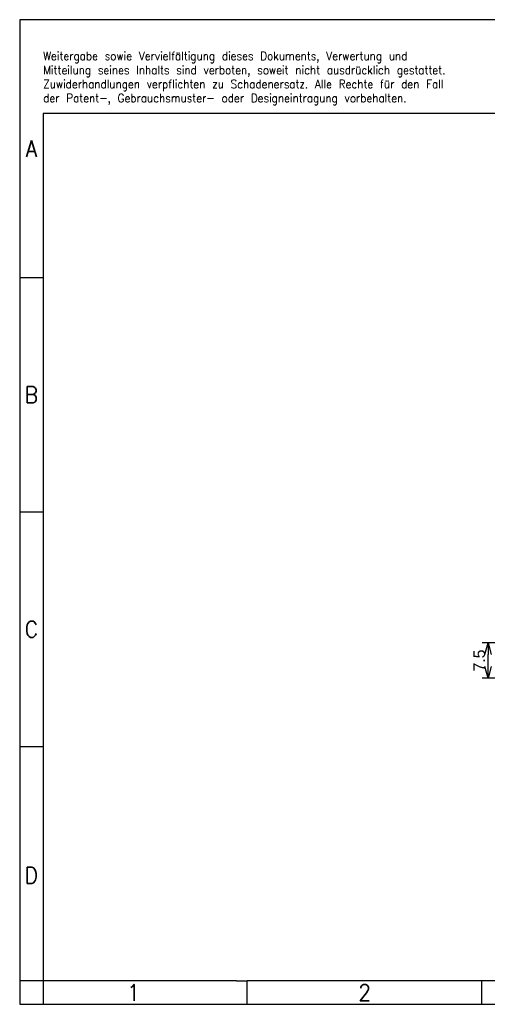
# Model space of a CAD drawing. Header units: millimetres. Extents: x -105 to 192, y -71 to 139.
# Tile 1 of 42: x -105 to -5, y -71 to 139. Entities that reach past the tile are written whole.
import ezdxf

# ---------------------------------------------------------------- set-up
doc = ezdxf.new("R2010")
doc.units = ezdxf.units.MM
doc.header["$LTSCALE"] = 1.5
doc.layers.get('0').update_dxf_attribs({"linetype": 'CONTINUOUS'})
doc.layers.get('Defpoints').update_dxf_attribs({"linetype": 'CONTINUOUS'})
doc.layers.add('1', color=7, linetype='CONTINUOUS')
doc.styles.add('CONVERTER_11', font='txt.shx', dxfattribs={"width": 0.9})
doc.dimstyles.new('ISO-25', dxfattribs={"dimtxt": 2.5, "dimasz": 2.5, "dimexe": 1.25, "dimexo": 0.625, "dimtad": 1, "dimdsep": 46, "dimtxsty": 'STANDARD', "dimblk": 'OPEN30', "dimcen": 2.5, "dimadec": 0, "dimazin": 0, "dimtfac": 1, "dimtmove": 0, "dimatfit": 3, "dimldrblk": 'OPEN30', "dimfxl": 1, "dimarcsym": 0})

# ---------------------------------------------------------------- blocks, each defined once
blk = doc.blocks.new('_Open30')
at = {"color": 0, "linetype": 'ByBlock', "lineweight": -2}
for p, q in [((-1, 0.268), (0, 0)), ((0, 0), (-1, -0.268)), ((0, 0), (-1, 0))]:
    blk.add_line(p, q, dxfattribs=at)
blk = doc.blocks.new('*D7')
at = {"color": 0, "lineweight": -2, "transparency": 16777216}
for p, q in [((47.9, 6.48), (-6.37, 6.48)), ((-5.12, 1.48), (-5.12, 3.98)), ((47.1, -1.02), (-6.37, -1.02))]:
    blk.add_line(p, q, dxfattribs=at)
at = {"layer": 'Defpoints', "color": 0, "transparency": 16777216}
for p in [(-5.12, 6.48), (48.52, 6.48), (47.72, -1.02)]:
    blk.add_point(p, dxfattribs=at)
at = {"color": 0, "lineweight": -2, "transparency": 16777216, "xscale": 2.5, "yscale": 2.5, "zscale": 2.5}
for p, rotation in [((-5.12, 6.48), 90), ((-5.12, -1.02), 270)]:
    blk.add_blockref('_Open30', p, dxfattribs=dict(at, rotation=rotation))
at = {"color": 0, "transparency": 16777216, "insert": (-7, 2.73), "char_height": 2.5, "attachment_point": 5, "rotation": 90}
blk.add_mtext('7.5', dxfattribs=at)

msp = doc.modelspace()

# ---------------------------------------------------------------- linework, layer by layer
at = {"layer": '1', "color": 2, "linetype": 'Continuous'}
for p, q in [((-104.916, 139.397), (-104.916, 84.397)), ((43.584, 139.397), (-104.916, 139.397)), ((-104.916, 84.397), (-104.916, 34.397)), ((-104.916, 84.397), (-99.916, 84.397)), ((-104.916, 34.397), (-104.916, -15.603)), ((-104.916, 34.397), (-99.916, 34.397)), ((-104.916, -15.603), (-104.916, -65.603)), ((-104.916, -15.603), (-99.916, -15.603)), ((-104.916, -65.603), (-104.916, -70.603)), ((-99.916, -65.603), (-104.916, -65.603)), ((-99.916, -65.603), (-99.916, -70.603)), ((-56.416, -70.603), (-56.416, -65.603)), ((-6.416, -70.603), (-6.416, -65.603)), ((-104.916, -70.603), (-99.916, -70.603)), ((-99.916, -70.603), (-56.416, -70.603)), ((-56.416, -70.603), (-6.416, -70.603)), ((-6.416, -70.603), (43.584, -70.603))]:
    msp.add_line(p, q, dxfattribs=at)
at = {"layer": '1', "color": 6, "linetype": 'Continuous'}
for p, q in [((-99.916, 119.397), (-99.916, 84.397)), ((187.084, 119.397), (-99.916, 119.397)), ((-99.916, 84.397), (-99.916, 34.397)), ((-99.916, 34.397), (-99.916, -15.603)), ((-99.916, -15.603), (-99.916, -65.603)), ((-64.916, -65.603), (-99.916, -65.603)), ((-58.716, -65.603), (-64.916, -65.603)), ((-58.716, -65.603), (-56.416, -65.603)), ((-11.461, -65.603), (-56.416, -65.603)), ((-6.416, -65.603), (-11.461, -65.603)), ((43.584, -65.603), (-6.416, -65.603))]:
    msp.add_line(p, q, dxfattribs=at)

# ---------------------------------------------------------------- texts
at = {"layer": '1', "color": 3, "insert": (-99.911, 121.188), "char_height": 1.8, "attachment_point": 7, "line_spacing_factor": 0.996399, "style": 'CONVERTER_11'}
msp.add_mtext('Weitergabe sowie Vervielfältigung dieses Dokuments, Verwertung und \\PMitteilung seines Inhalts sind verboten, soweit nicht ausdrücklich gestattet. \\PZuwiderhandlungen verpflichten zu Schadenersatz. Alle Rechte für den Fall\\Pder Patent-, Gebrauchsmuster- oder Designeintragung vorbehalten.', dxfattribs=at)
at = {"layer": '1', "color": 7, "char_height": 3.5, "attachment_point": 5, "line_spacing_factor": 1.20048, "style": 'CONVERTER_11'}
for s, insert in [('A', (-102.416, 111.897)), ('B', (-102.416, 59.397)), ('C', (-102.416, 9.397)), ('D', (-102.416, -43.103)), ('1', (-80.666, -68.103)), ('2', (-31.416, -68.103))]:
    msp.add_mtext(s, dxfattribs=dict(at, insert=insert))

# ---------------------------------------------------------------- dimensions: what is measured, and where the dimension line sits
dim = msp.add_linear_dim(base=(-5.121, 6.479), p1=(47.725, -1.021), p2=(48.525, 6.479), angle=90, dimstyle='ISO-25')
dim.commit()
dim.dimension.update_dxf_attribs({"geometry": '*D7', "text_midpoint": (-5.121, 2.729), "dimtype": 160})

doc.saveas('drawing.dxf')
